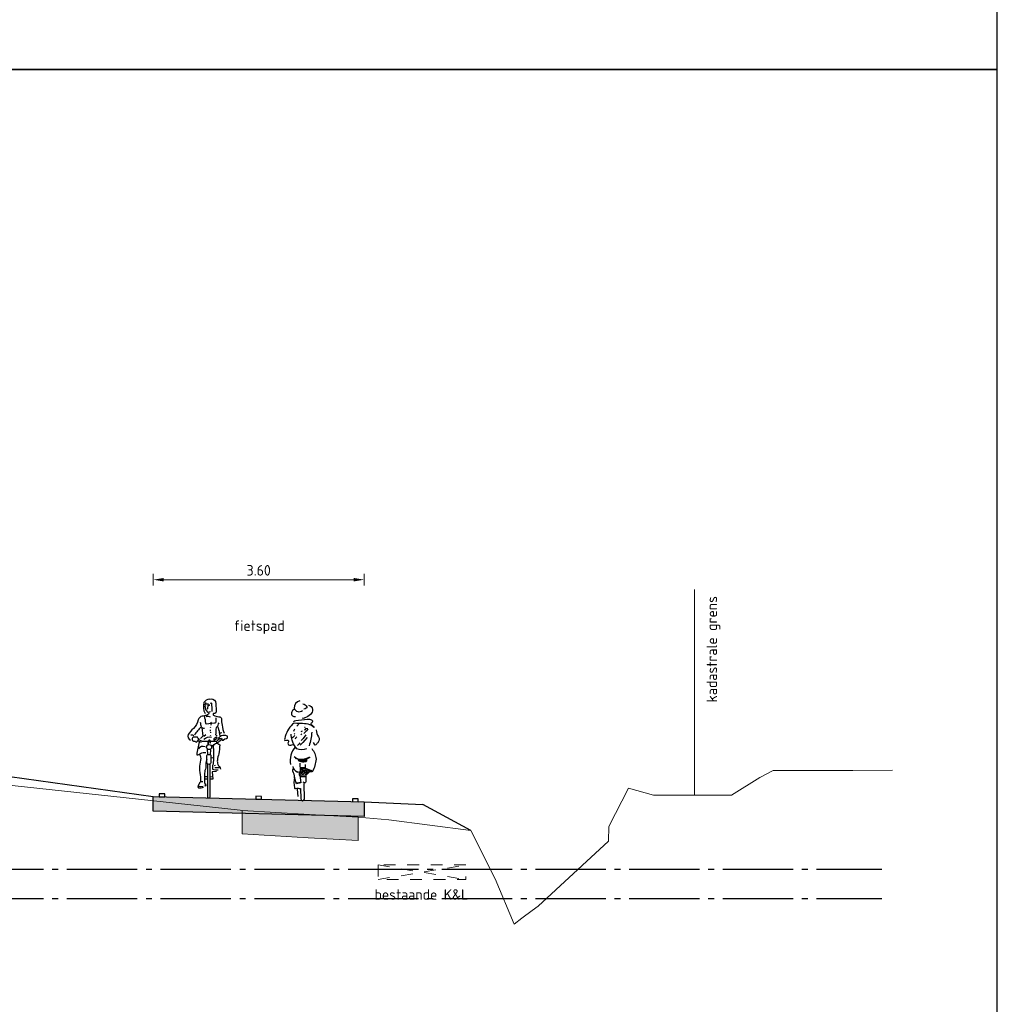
# Model space of a CAD drawing. Header units: metres. Extents: x 180716 to 180809, y 418548 to 418668.
# Tile 74 of 148: x 180786 to 180803, y 418592 to 418609. Entities that reach past the tile are written whole.
import ezdxf

# ---------------------------------------------------------------- set-up
doc = ezdxf.new("R2010")
doc.units = ezdxf.units.M
doc.linetypes.add('AL-NAP_LIJN', pattern=[15.25, 12, -1.5, 0.25, -1.5])
doc.linetypes.add('NLCS-HIDDEN', pattern=[4, 2, -2])
doc.layers.get('0').update_dxf_attribs({"color": 30, "lineweight": 0})
doc.layers.get('Defpoints').update_dxf_attribs({"lineweight": 0})
for name, color, linetype, lineweight in [('B-WE-GW-BERM-GD', 253, 'Continuous', 0), ('B-WE-KG-GRENS_PERCEEL-SD', 253, 'Continuous', 0), ('B-WE-KL-STROOK-GD', 8, 'NLCS-HIDDEN', 18), ('B-WE-VH-M', 253, 'Continuous', 0), ('B-WE-VH-VERHARDING_ASFALT-GD', 253, 'Continuous', 0), ('N-WE-GW-BERM-GD', 90, 'Continuous', 30), ('N-WE-VH-M', 7, 'Continuous', 18), ('N-WE-VH-VERHARDING_ASFALT-GD', 210, 'Continuous', 30), ('N-WE-VW-MARKERING-GD', 7, 'Continuous', 30), ('N-WE-WH-WATERPEIL_WINTERPEIL-GD', 150, 'AL-NAP_LIJN', 25), ('N-WE-WH-WATERPEIL_ZOMERPEIL-GD', 150, 'AL-NAP_LIJN', 25), ('X-XX-AL-AANKLEDING-SD', 6, 'Continuous', 25), ('X-XX-AL-PRINCIPEPROFIEL-T18', 1, 'Continuous', 18)]:
    doc.layers.add(name, color=color, linetype=linetype, lineweight=lineweight)
doc.layers.add('B-WE-VH-VERHARDING_ASFALT-AD', color=253, linetype='Continuous', lineweight=0, transparency=0.5)
doc.layers.add('N-WE-VH-VERHARDING_ASFALT-AD', color=212, linetype='Continuous', lineweight=18, transparency=0.3)
doc.layers.add('X-XX-AL-HULPLIJN-GD', color=155, linetype='Continuous', lineweight=25, plot=False)
doc.styles.add('NLCS-ISO-M100-T18', font='NLCS-ISO.ttf', dxfattribs={"height": 0.18})
doc.styles.get("Standard").update_dxf_attribs({"font": 'arial.ttf'})
doc.linetypes.add('KG-KADASTRAAL', pattern='A,5.5,-2,["K",Standard,S=1.8,R=0,X=0,Y=-0.9],-2,5.5,-2,[5,NLCS.shx,S=0.75,R=0,X=0,Y=0],-2', length=19)
doc.dimstyles.new('NLCS-M100-T18-PIJL_L2_H1', dxfattribs={"dimscale": 0.1, "dimtxt": 2.5, "dimasz": 1.8, "dimexe": 2, "dimexo": 2, "dimgap": 0.7, "dimtad": 1, "dimzin": 0, "dimdsep": 46, "dimtxsty": 'NLCS-ISO-M100-T18', "dimcen": 0, "dimdle": 2, "dimclrd": 256, "dimclre": 256, "dimclrt": 1, "dimadec": 1, "dimazin": 0, "dimtfac": 1, "dimtdec": 3, "dimtofl": 0, "dimtmove": 0, "dimatfit": 3, "dimfxl": 2, "dimfxlon": 1, "dimtfillclr": 256, "dimtolj": 1, "dimtzin": 0, "dimlwd": -1, "dimlwe": -1, "dimarcsym": 0})

# ---------------------------------------------------------------- blocks, each defined once
blk = doc.blocks.new('SKG-GRENS_PERCEEL-D')
at = {"linetype": 'KG-KADASTRAAL', "ltscale": 0.15, "flags": 128}
blk.add_lwpolyline([(0, 0), (0, 3.512)], dxfattribs=at)
blk = doc.blocks.new('*D40')
at = {"layer": 'Defpoints', "color": 0, "transparency": 16777216}
for p in [(180792.174, 418598.949), (180788.574, 418595.245), (180792.174, 418595.033)]:
    blk.add_point(p, dxfattribs=at)
at = {"layer": 'N-WE-VH-M', "transparency": 16777216}
for p, q in [((180788.574, 418598.849), (180788.574, 418599.049)), ((180788.754, 418598.949), (180791.994, 418598.949)), ((180792.174, 418598.849), (180792.174, 418599.049))]:
    blk.add_line(p, q, dxfattribs=at)
for points in [[(180788.754, 418598.979), (180788.754, 418598.919), (180788.574, 418598.949)], [(180791.994, 418598.979), (180791.994, 418598.919), (180792.174, 418598.949)]]:
    blk.add_solid(points, dxfattribs=at)
at = {"layer": 'N-WE-VH-M', "color": 1, "transparency": 16777216, "insert": (180790.374, 418599.109), "char_height": 0.18, "attachment_point": 5, "style": 'NLCS-ISO-M100-T18'}
blk.add_mtext('\\A1;3.60', dxfattribs=at)
blk = doc.blocks.new('SAL-AANKLEDING_FIETSTER_ACHTERAANZICHT-D')
for points in [[(-0.05, 1.702, 0.372994), (-0.144, 1.577, 0.503668), (-0.004, 1.537, 150.934799)], [(-0.14, 1.565, 0.236676), (-0.192, 1.497, 0.583386), (-0.122, 1.438, -0.497614)], [(0.098, 1.627, -0.402545), (0.168, 1.556, -0.204448), (0.134, 1.473, -0.107787), (0.036, 1.411, -0.232599), (-0.004, 1.407, 0.756423)], [(0.002, 1.653, -0.251678), (0.069, 1.599, -0.398814), (0.06, 1.577, -0.187011), (0.02, 1.564, 2.207361)], [(-0.156, 1.35, -0.154336), (-0.119, 1.368, 0.021693), (0.077, 1.392, -0.153975), (0.151, 1.377, -0.433195), (0.162, 1.339, -0.162977), (0.143, 1.321, 0.569715), (0.152, 1.296, 0.021653), (0.192, 1.26, -1.283993), (0.184, 1.254, 0.093544), (0.124, 1.295, 0.069195), (-0.003, 1.315, -0.023921), (-0.134, 1.321, 0.290835), (-0.175, 1.305, 0.143139), (-0.305, 1.061, 0.369113), (-0.303, 1.027, -0.046879), (-0.248, 1.03, -0.302343), (-0.241, 1.004, 0.421236), (-0.243, 0.955, 0.24644), (-0.164, 0.958, -4.327813)], [(0.228, 1.207, 0.107816), (0.271, 1.088, -0.189381), (0.28, 1.041, -0.091131), (0.263, 0.999, -0.043732), (0.235, 0.962, -0.167948), (0.21, 0.948, -0.498715), (0.199, 0.958, 0.241276), (0.185, 0.993, 2.413704)], [(0.067, 0.884, -0.173851), (-0.102, 0.884, 0.000578), (-0.124, 0.914, -0.07661), (-0.181, 1.031, -0.079973), (-0.197, 1.137, -39.687992)], [(0.156, 1.168, -0.053306), (0.109, 0.933, 2.556335)], [(-0.127, 0.915, 0.224282), (-0.209, 0.617, 1.028931)], [(0.154, 0.888, -0.165288), (0.229, 0.709, -0.089622), (0.167, 0.495, 0.086704), (0.049, 0.546), (0.048, 0.617)], [(-0.148, 0.754, 0.205807), (-0.003, 0.707, 0.105757), (0.112, 0.743, -0.456483), (0.121, 0.735, 0.023268), (0.076, 0.715, 0.20987), (0.065, 0.702, 0.124642), (0.065, 0.683, -0.545926), (0.045, 0.664, -0.163265), (-0.055, 0.667, 0.038987), (-0.069, 0.696, 0.125271), (-0.103, 0.713), (-0.129, 0.74)], [(-0.171, 0.584, 0.221629), (-0.095, 0.494), (-0.074, 0.494), (-0.084, 0.481), (-0.1, 0.493)], [(-0.047, 0.641), (-0.043, 0.511, -0.034198), (-0.053, 0.486, 0.227614), (-0.058, 0.443, -0.044454), (-0.041, 0.39), (-0.033, 0.302), (-0.104, 0.289), (-0.138, 0.395, 0.132618), (-0.169, 0.501, -0.216367), (-0.156, 0.545, -1.928019)], [(-0.138, 0.398, 0.098289), (-0.141, 0.216, 0.549463), (-0.122, 0.209, -0.073152), (-0.037, 0.205), (-0.031, 0.028, 0.941313), (0.029, 0.026), (0.028, 0.292)], [(0.169, 0.498, -0.325073), (0.139, 0.489, 0.185728), (0.111, 0.488, -0.09132), (0.061, 0.439, 0.488493), (0.055, 0.416), (0.053, 0.321, -0.568599), (0.024, 0.305, -0.009736), (0.01, 0.313, 0.656385)]]:
    blk.add_lwpolyline(points, format="xyb")
for points in [[(-0.14, 1.218), (-0.15, 1.196), (-0.158, 1.178)], [(-0.072, 1.312), (-0.078, 1.292), (-0.098, 1.273)], [(-0.01, 1.186), (-0.029, 1.175)], [(0.09, 1.225), (0.064, 1.192), (0.021, 1.144)], [(0.044, 1.251), (0.029, 1.247)], [(0.085, 1.223), (0.053, 1.232), (0.029, 1.206), (0.054, 1.216)], [(-0.134, 1.112), (-0.166, 1.079), (-0.185, 1.064)], [(-0.135, 1.144), (-0.146, 1.135)], [(-0.099, 1.089), (-0.12, 1.068), (-0.129, 1.051)], [(0.075, 1.075), (0.035, 1.032), (0, 0.993), (-0.044, 0.948)], [(-0.014, 1.142), (-0.029, 1.124)], [(0.055, 1.125), (0.008, 1.062), (-0.027, 1.025)], [(-0.049, 0.985), (-0.062, 0.972), (-0.086, 0.941)], [(-0.059, 0.686), (-0.039, 0.673), (-0.02, 0.667), (-0.027, 0.685), (-0.048, 0.689)], [(-0.058, 0.698), (0.007, 0.7), (0.087, 0.725)], [(0.059, 0.709), (0.047, 0.677), (0.004, 0.664), (0.011, 0.688), (0.041, 0.702), (0.031, 0.685)], [(-0.035, 0.558), (0.04, 0.561), (0.037, 0.547), (-0.029, 0.538), (-0.003, 0.525), (0.043, 0.532), (0.102, 0.517), (0.126, 0.505), (0.086, 0.486), (0.065, 0.467), (0.037, 0.436), (-0.027, 0.427), (-0.049, 0.451), (-0.031, 0.509), (0.049, 0.514), (0.074, 0.5), (0.031, 0.469), (0.003, 0.446), (-0.028, 0.461), (-0.014, 0.482), (0.029, 0.495), (-0.019, 0.495), (0.037, 0.501)], [(-0.045, 0.565), (0.049, 0.571)], [(-0.044, 0.412), (0.031, 0.412), (0.051, 0.413)], [(-0.1, 0.303), (-0.037, 0.316)], [(-0.096, 0.297), (-0.048, 0.311)], [(-0.078, 0.07), (-0.091, 0.193)]]:
    blk.add_lwpolyline(points)
blk.add_circle((-0.006, 0.681), 0.00976)
blk = doc.blocks.new('SAL-AANKLEDING_FIETSTER_VOORAANZICHT-D')
for points in [[(0.01, 1.694, 0.224954), (-0.085, 1.633, 0.218026), (-0.065, 1.447, -0.070213)], [(0.01, 1.694, -0.362904), (0.113, 1.652, 0.015093), (0.126, 1.499, -0.568041), (0.078, 1.449, 0.463013), (0.079, 1.42, 0.11132), (0.17, 1.393, -0.31235), (0.213, 1.36, 0.04183), (0.227, 1.247, 0.074826), (0.262, 1.109, 1453.487325)], [(-0.073, 1.599, -0.105441), (-0.01, 1.617, -1.362009)], [(-0.052, 1.578), (-0.069, 1.572, 0.16771), (-0.026, 1.472), (0.026, 1.482)], [(0.058, 1.482, 0.012848), (0.047, 1.622), (0.024, 1.618)], [(-0.005, 1.475, -0.429934), (-0.039, 1.415, -0.021707), (-0.115, 1.4, 0.316506), (-0.181, 1.342, -0.14059), (-0.266, 1.191, 0.032752), (-0.355, 1.09, 0.39656), (-0.315, 0.994, 2.431502)], [(-0.08, 1.406, -0.027944), (-0.057, 1.281, 0.422814), (-0.046, 1.273), (0.097, 1.287, 0.51068), (0.123, 1.314), (0.123, 1.372)], [(-0.046, 1.396, -0.201307), (0.023, 1.389, -0.293478)], [(-0.151, 1.301, -0.014584), (-0.133, 1.221, 0.043832), (-0.247, 1.079, 3.218337)], [(-0.133, 1.221, 0.170934), (-0.077, 1.195, 0.38449)], [(0.141, 1.059), (0.119, 1.081, 0.008797), (0.128, 1.207, -0.226735), (0.143, 1.225, 0.298471), (0.159, 1.25, -0.223663), (0.175, 1.286, -4.108203)], [(0.147, 1.226, -0.087706), (0.176, 1.119, 0.04255), (0.185, 1.068, -2.271623)], [(-0.309, 1.084, -0.322135), (-0.261, 1.068, 1.351223)], [(-0.164, 1.007, -0.168398), (-0.194, 1.042, 0.208056), (-0.221, 1.044, -0.01449), (-0.267, 1.041, 0.431381), (-0.282, 0.989, 0.342036), (-0.238, 0.975, 0.502767), (-0.208, 0.963, 0.321691), (-0.187, 0.992, -0.567898), (-0.163, 1.007, -1.321991)], [(0.177, 1.012), (0.145, 0.986, -0.244623), (0.104, 0.967, 0.016865), (-0.082, 0.967, -0.118708), (-0.136, 0.981), (-0.179, 1.003), (-0.191, 0.979), (-0.162, 0.972), (-0.132, 0.957)], [(-0.087, 1.008, -0.227843), (0.046, 1.045, 0.144244)], [(0.089, 0.99), (0.143, 1.024, 0.561425), (0.116, 1.036, -0.015186), (0.09, 1.019, 0.437223), (0.089, 0.99, -0.83324)], [(0.312, 1.062, 0.206679), (0.211, 1.064, 0.115586), (0.164, 1.03, 0.284772), (0.168, 1.018, 0.001883), (0.215, 1.029, 0.077479), (0.228, 0.992, 0.472133), (0.25, 1, -0.166307), (0.294, 1.018, 0.498514), (0.317, 1.06), (0.312, 1.062)], [(0.222, 1.119, 0.151778), (0.18, 1.099, 0.134147)], [(-0.16, 0.962, 0.073428), (-0.207, 0.741, 0.187521), (-0.143, 0.767, -0.191907), (-0.05, 0.779, 2.461001)], [(-0.174, 0.847, -0.408369), (-0.065, 0.884, 0.431027)], [(0.047, 0.886, -0.028217), (0.113, 0.936, -0.34375), (0.184, 0.91, -0.008166), (0.171, 0.76, 0.053344), (0.144, 0.653, 0.087477), (0.152, 0.579, 0.083197), (0.182, 0.536, -0.082582), (0.2, 0.498, -1.052457)], [(0.086, 0.917, 0.177371), (0.076, 0.842, -0.057471), (0.07, 0.583, 0.127258), (0.061, 0.496, 0.0836), (0.16, 0.486, 2.180609)], [(0.218, 1.004), (0.172, 0.965, -0.132229), (0.125, 0.944, 0.333695)], [(-0.159, 0.754, -0.122303), (-0.141, 0.652, 0.045301), (-0.162, 0.512, 0.055524), (-0.144, 0.367, -0.09123), (-0.151, 0.276, 0.06619), (-0.181, 0.218, 0.323893), (-0.179, 0.177, 0.121836), (-0.091, 0.189, -1.824136), (-0.091, 0.188, -0.254)], [(-0.035, 0.617), (-0.036, 0.721, -0.443605), (-0.013, 0.749), (0.014, 0.749, -0.505348), (0.034, 0.726), (0.034, 0.606, -0.843072), (-0.035, 0.61), (-0.035, 0.617)], [(-0.036, 0.668, 0.016355), (-0.055, 0.582, -0.100875), (-0.06, 0.496, 0.107973), (-0.073, 0.404, 0.025875), (-0.077, 0.252, 20.285035)], [(0.014, 0.58), (0.017, 0.018, -0.965528), (-0.019, 0.016), (-0.02, 0.582)]]:
    blk.add_lwpolyline(points, format="xyb")
for points in [[(-0.056, 1.638), (-0.057, 1.608)], [(0.013, 1.588), (-0.02, 1.588), (-0.027, 1.528)], [(0.011, 1.585), (-0.017, 1.585), (-0.025, 1.53)], [(-0.119, 1.211), (-0.106, 1.06), (-0.142, 1.021)], [(0.026, 1.212), (0.021, 1.203)], [(0.029, 1.3), (0.036, 1.283), (0.035, 1.251)], [(-0.088, 1.062), (-0.054, 1.087)], [(0.024, 1.166), (0.022, 1.144)], [(0.024, 1.078), (0.025, 1.064)], [(0.028, 1.129), (0.025, 1.116)], [(-0.021, 0.756), (-0.022, 0.833)], [(0.026, 0.826), (0.02, 0.745)], [(0.036, 0.689), (0.068, 0.696)], [(0.094, 0.561), (0.112, 0.563)], [(0.099, 0.524), (0.149, 0.525), (0.189, 0.523)], [(-0.022, 0.364), (-0.074, 0.366)], [(0.131, 0.456), (0.058, 0.453), (0.065, 0.329), (0.019, 0.329)], [(0.063, 0.366), (0.022, 0.363)], [(-0.183, 0.208), (-0.152, 0.202), (-0.097, 0.208)], [(-0.152, 0.279), (-0.127, 0.286), (-0.104, 0.284)], [(-0.025, 0.329), (-0.074, 0.329)], [(-0.06, 0.249), (-0.054, 0.225), (-0.057, 0.207), (-0.072, 0.205), (-0.066, 0.211), (-0.059, 0.225), (-0.06, 0.236), (-0.061, 0.252)]]:
    blk.add_lwpolyline(points)
for points in [[(-0.027, 1.531), (-0.03, 1.526), (-0.023, 1.527)], [(0.024, 0.949), (0.023, 0.978), (0.014, 0.99), (-0.005, 0.985), (-0.01, 0.97), (-0.016, 0.942), (-0.015, 0.92), (-0.009, 0.924), (-0.01, 0.956), (-0.003, 0.982), (0.014, 0.981), (0.021, 0.973), (0.02, 0.948)]]:
    blk.add_lwpolyline(points, close=True)
blk.add_lwpolyline([(0.027, 0.946), (0.028, 0.977, 0.668087), (-0.007, 0.984, 0.16058), (-0.018, 0.91), (-0.005, 0.918), (-0.006, 0.96, -1.047019), (0.019, 0.965), (0.018, 0.945)], format="xyb", close=True)
blk.add_circle((0.003, 0.874), 0.0437)

msp = doc.modelspace()

# ---------------------------------------------------------------- hatches: boundary and pattern name
at = {"layer": 'B-WE-VH-VERHARDING_ASFALT-AD'}
h = msp.add_hatch(color=256, dxfattribs=at)
h.dxf.hatch_style = 1
h.paths.add_polyline_path([(180792.042, 418594.496), (180792.071, 418594.494), (180792.071, 418594.895), (180791.24, 418594.939), (180790.094, 418595.008), (180790.094, 418594.607), (180791.217, 418594.539)])
at = {"layer": 'N-WE-VH-VERHARDING_ASFALT-AD'}
h = msp.add_hatch(color=256, dxfattribs=at)
h.dxf.hatch_style = 1
h.paths.add_polyline_path([(180788.574, 418595.245), (180792.174, 418595.155), (180792.174, 418594.905), (180788.574, 418594.995)])

# ---------------------------------------------------------------- linework, layer by layer
at = {"layer": 'B-WE-GW-BERM-GD', "flags": 128}
msp.add_lwpolyline([(180786.166, 418595.434), (180790.058, 418595.013), (180790.094, 418595.008), (180791.24, 418594.939), (180792.071, 418594.895), (180792.594, 418594.848), (180793.997, 418594.668), (180794.409, 418593.84), (180794.738, 418593.069), (180794.867, 418593.167), (180795.045, 418593.301), (180795.144, 418593.374), (180795.446, 418593.655), (180796.348, 418594.483), (180796.354, 418594.737), (180796.689, 418595.388), (180797.114, 418595.268), (180797.834, 418595.268), (180798.445, 418595.268), (180798.928, 418595.57), (180799.158, 418595.692), (180799.386, 418595.692), (180799.855, 418595.69), (180800.108, 418595.69), (180800.212, 418595.691), (180800.519, 418595.692), (180801.197, 418595.695)], dxfattribs=at)
at = {"layer": 'B-WE-KL-STROOK-GD', "ltscale": 0.1, "flags": 128}
msp.add_lwpolyline([(180792.411, 418594.079), (180792.411, 418593.829), (180793.911, 418593.829), (180793.911, 418594.079)], close=True, dxfattribs=at)
for points in [[(180792.411, 418594.079), (180793.911, 418593.829)], [(180792.411, 418593.829), (180793.911, 418594.079)]]:
    msp.add_lwpolyline(points, dxfattribs=at)
at = {"layer": 'B-WE-VH-VERHARDING_ASFALT-GD'}
msp.add_lwpolyline([(180790.094, 418594.607), (180790.094, 418595.008), (180791.24, 418594.939), (180792.071, 418594.895), (180792.071, 418594.494), (180791.217, 418594.539)], close=True, dxfattribs=at)
at = {"layer": 'N-WE-GW-BERM-GD'}
msp.add_line((180792.174, 418595.155), (180793.174, 418595.108), dxfattribs=at)
at = {"layer": 'N-WE-GW-BERM-GD', "flags": 128}
for points in [[(180786.124, 418595.587), (180788.574, 418595.245)], [(180793.997, 418594.668), (180793.174, 418595.108)]]:
    msp.add_lwpolyline(points, dxfattribs=at)
at = {"layer": 'N-WE-VH-VERHARDING_ASFALT-GD', "flags": 128}
msp.add_lwpolyline([(180788.574, 418595.245), (180792.174, 418595.155), (180792.174, 418594.905), (180788.574, 418594.995), (180788.574, 418595.245)], close=True, dxfattribs=at)
at = {"layer": 'N-WE-VW-MARKERING-GD', "flags": 128}
for points in [[(180788.774, 418595.29), (180788.674, 418595.293), (180788.674, 418595.243), (180788.774, 418595.24)], [(180790.424, 418595.249), (180790.324, 418595.252), (180790.324, 418595.201), (180790.424, 418595.199)], [(180792.074, 418595.208), (180791.974, 418595.21), (180791.974, 418595.16), (180792.074, 418595.158)]]:
    msp.add_lwpolyline(points, close=True, dxfattribs=at)
at = {"layer": 'N-WE-WH-WATERPEIL_WINTERPEIL-GD', "ltscale": 0.1, "flags": 128}
msp.add_lwpolyline([(180764.7, 418593.506), (180801.016, 418593.506)], dxfattribs=at)
at = {"layer": 'N-WE-WH-WATERPEIL_ZOMERPEIL-GD', "ltscale": 0.1, "flags": 128}
msp.add_lwpolyline([(180764.7, 418594.006), (180801.016, 418594.006)], dxfattribs=at)
at = {"layer": 'X-XX-AL-HULPLIJN-GD', "flags": 128}
for points in [[(180802.985, 418627.659), (180762.985, 418627.659), (180762.985, 418607.659), (180802.985, 418607.659)], [(180802.985, 418607.659), (180762.985, 418607.659), (180762.985, 418587.659), (180802.985, 418587.659)]]:
    msp.add_lwpolyline(points, close=True, dxfattribs=at)

# ---------------------------------------------------------------- block references
at = {"layer": 'B-WE-KG-GRENS_PERCEEL-SD'}
msp.add_blockref('SKG-GRENS_PERCEEL-D', (180797.814, 418595.268), dxfattribs=at)
at = {"layer": 'X-XX-AL-AANKLEDING-SD'}
for name, p in [('SAL-AANKLEDING_FIETSTER_VOORAANZICHT-D', (180789.524, 418595.217)), ('SAL-AANKLEDING_FIETSTER_ACHTERAANZICHT-D', (180791.125, 418595.177))]:
    msp.add_blockref(name, p, dxfattribs=at)

# ---------------------------------------------------------------- texts
at = {"layer": 'B-WE-VH-M', "insert": (180798.021, 418596.854), "char_height": 0.18, "attachment_point": 1, "rotation": 90, "style": 'NLCS-ISO-M100-T18'}
msp.add_mtext_dynamic_manual_height_columns('kadastrale grens', width=1.91658, gutter_width=12.5, heights=[0], dxfattribs=at)
at = {"layer": 'B-WE-VH-M', "insert": (180789.948, 418598.255), "char_height": 0.18, "attachment_point": 1, "style": 'NLCS-ISO-M100-T18'}
msp.add_mtext_dynamic_manual_height_columns('fietspad', width=1.40239, gutter_width=12.5, heights=[0], dxfattribs=at)
at = {"layer": 'X-XX-AL-PRINCIPEPROFIEL-T18', "insert": (180793.953, 418593.664), "char_height": 0.18, "width": 2.01493, "attachment_point": 3, "style": 'NLCS-ISO-M100-T18'}
msp.add_mtext('bestaande K&L', dxfattribs=at)

# ---------------------------------------------------------------- dimensions: what is measured, and where the dimension line sits
at = {"layer": 'N-WE-VH-M'}
dim = msp.add_linear_dim(base=(180792.174, 418598.949), p1=(180788.574, 418595.245), p2=(180792.174, 418595.033), dimstyle='NLCS-M100-T18-PIJL_L2_H1', override={"dimexe": 1, "dimexo": 1, "dimdle": 1, "dimtofl": 1, "dimfxl": 1}, dxfattribs=at)
dim.commit()
dim.dimension.update_dxf_attribs({"geometry": '*D40', "text_midpoint": (180790.374, 418599.109)})

doc.saveas('drawing.dxf')
